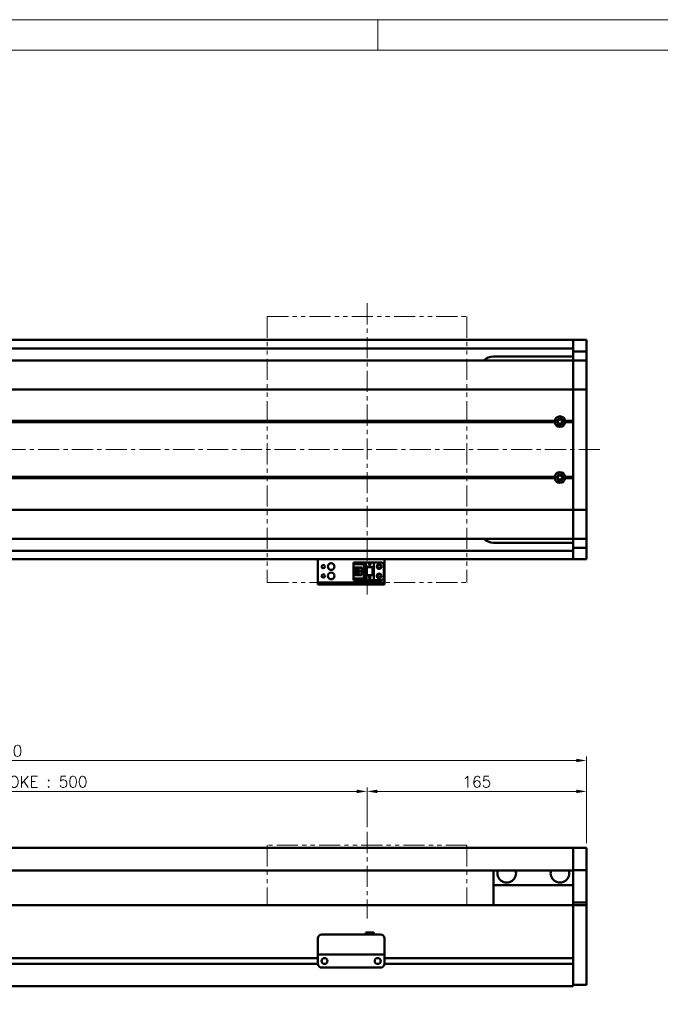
# Model space of a CAD drawing. Header units: millimetres. Extents: x 46891 to 50463, y 6223 to 9884.
# Tile 4 of 5: x 49236 to 49717, y 9144 to 9884. Entities that reach past the tile are written whole.
import ezdxf

# ---------------------------------------------------------------- set-up
doc = ezdxf.new("R2010")
doc.units = ezdxf.units.MM
doc.header["$LTSCALE"] = 0.5
doc.linetypes.add('CENTER', pattern=[50.8, 31.75, -6.35, 6.35, -6.35])
doc.linetypes.add('PHANTOM', pattern=[63.5, 31.75, -6.35, 6.35, -6.35, 6.35, -6.35])
doc.layers.get('0').update_dxf_attribs({"lineweight": 20})
doc.layers.add('1', color=1, linetype='CENTER', lineweight=13)
doc.layers.add('외형선(ISO)', color=7, linetype='Continuous', lineweight=50)
doc.styles.add('DSR TEXT', font='romans.shx', dxfattribs={"bigfont": 'whgtxt.shx'})
doc.styles.get("Standard").update_dxf_attribs({"font": 'romans.shx', "bigfont": 'whgtxt.shx'})
doc.dimstyles.new('DSR', dxfattribs={"dimscale": 2, "dimtxt": 3, "dimasz": 3, "dimexe": 0.5, "dimexo": 0.5, "dimgap": 0.5, "dimtad": 1, "dimdsep": 46, "dimtxsty": 'Standard', "dimcen": 2.5, "dimclrd": 4, "dimclre": 4, "dimclrt": 2, "dimadec": 0, "dimazin": 2, "dimtfac": 1, "dimtmove": 0, "dimatfit": 3, "dimfxl": 0, "dimlwd": -1, "dimlwe": -1, "dimarcsym": 0})

# ---------------------------------------------------------------- blocks, each defined once
blk = doc.blocks.new('A$C1C1952E1')
at = {"color": 1}
blk.add_lwpolyline([(0, 0), (420, 0), (420, 297), (0, 297)], close=True, dxfattribs=at)
at = {"color": 3}
blk.add_lwpolyline([(5, 5), (415, 5), (415, 292), (5, 292)], close=True, dxfattribs=at)
blk = doc.blocks.new('*D141')
at = {"color": 1, "linetype": 'ByBlock'}
for p, q in [((48996.92, 9277.17), (48996.92, 9307.08)), ((49496.92, 9277.17), (49496.92, 9307.08)), ((49004.72, 9304.08), (49489.12, 9304.08))]:
    blk.add_line(p, q, dxfattribs=at)
at = {"color": 1}
for points in [[(49004.72, 9305.38), (49004.72, 9302.78), (48996.92, 9304.08)], [(49489.12, 9305.38), (49489.12, 9302.78), (49496.92, 9304.08)]]:
    blk.add_solid(points, dxfattribs=at)
at = {"layer": 'Defpoints', "color": 0}
for p in [(49496.92, 9304.08), (48996.92, 9273.57), (49496.92, 9273.57)]:
    blk.add_point(p, dxfattribs=at)
at = {"color": 3, "insert": (49246.92, 9311.28), "char_height": 8.4, "attachment_point": 5, "style": 'DSR TEXT'}
blk.add_mtext('STROKE : 500', dxfattribs=at)
blk = doc.blocks.new('*D142')
at = {"color": 1, "linetype": 'ByBlock'}
for p, q in [((49496.92, 9277.17), (49496.92, 9307.08)), ((49661.92, 9265.17), (49661.92, 9307.08)), ((49504.72, 9304.08), (49654.12, 9304.08))]:
    blk.add_line(p, q, dxfattribs=at)
at = {"color": 1}
for points in [[(49504.72, 9305.38), (49504.72, 9302.78), (49496.92, 9304.08)], [(49654.12, 9305.38), (49654.12, 9302.78), (49661.92, 9304.08)]]:
    blk.add_solid(points, dxfattribs=at)
at = {"layer": 'Defpoints', "color": 0}
for p in [(49661.92, 9304.08), (49496.92, 9273.57), (49661.92, 9261.57)]:
    blk.add_point(p, dxfattribs=at)
at = {"color": 3, "insert": (49579.42, 9311.28), "char_height": 8.4, "attachment_point": 5, "style": 'DSR TEXT'}
blk.add_mtext('165', dxfattribs=at)
blk = doc.blocks.new('*D143')
at = {"color": 1, "linetype": 'ByBlock'}
for p, q in [((48791.92, 9265.17), (48791.92, 9330.33)), ((49654.12, 9327.33), (48799.72, 9327.33)), ((49661.92, 9265.17), (49661.92, 9330.33))]:
    blk.add_line(p, q, dxfattribs=at)
at = {"color": 1}
for points in [[(48799.72, 9328.63), (48799.72, 9326.03), (48791.92, 9327.33)], [(49654.12, 9328.63), (49654.12, 9326.03), (49661.92, 9327.33)]]:
    blk.add_solid(points, dxfattribs=at)
at = {"layer": 'Defpoints', "color": 0}
for p in [(48791.92, 9327.33), (48791.92, 9261.57), (49661.92, 9261.57)]:
    blk.add_point(p, dxfattribs=at)
at = {"color": 3, "insert": (49226.92, 9334.53), "char_height": 8.4, "attachment_point": 5, "style": 'DSR TEXT'}
blk.add_mtext('870', dxfattribs=at)

msp = doc.modelspace()

# ---------------------------------------------------------------- linework, layer by layer
at = {"color": 1}
msp.add_line((49504.90132, 9884.20652), (49504.90132, 9861.39152), dxfattribs=at)
at = {"color": 6, "linetype": 'PHANTOM'}
for p, q in [((49421.91565, 9661.04223), (49571.91565, 9661.04223)), ((49421.91565, 9661.04223), (49421.91565, 9461.04223)), ((49571.91565, 9661.04223), (49571.91565, 9461.04223)), ((49421.91565, 9461.04223), (49571.91565, 9461.04223)), ((49571.91565, 9263.5696), (49421.91565, 9263.5696)), ((49421.91565, 9263.5696), (49421.91565, 9218.5696)), ((49571.91565, 9263.5696), (49571.91565, 9218.5696))]:
    msp.add_line(p, q, dxfattribs=at)
at = {"layer": '1'}
for p, q in [((49496.91565, 9671.04223), (49496.91565, 9451.04223)), ((49671.91565, 9561.04223), (48781.91565, 9561.04223)), ((49496.91565, 9273.5696), (49496.91565, 9208.5696))]:
    msp.add_line(p, q, dxfattribs=at)
at = {"layer": '외형선(ISO)'}
for p, q in [((49071.91565, 9643.54223), (49651.91565, 9643.54223)), ((49651.91565, 9640.54223), (49651.91565, 9643.54223)), ((49651.91565, 9643.54223), (49661.91565, 9643.54223)), ((49651.91565, 9643.54223), (49651.91565, 9640.54223)), ((49651.91565, 9640.54223), (49651.91565, 9638.04223)), ((49651.91565, 9637.60262), (49651.91565, 9640.54223)), ((49651.91565, 9634.80259), (49651.91565, 9637.60262)), ((49661.91565, 9640.54223), (49661.91565, 9643.54223)), ((49661.91565, 9640.54223), (49661.91565, 9637.60262)), ((49661.91565, 9637.60262), (49661.91565, 9634.80259)), ((49071.91565, 9637.04223), (49651.91565, 9637.04223)), ((49591.91565, 9631.04223), (49651.91565, 9631.04223)), ((49651.91565, 9628.10888), (49651.91565, 9634.80259)), ((49651.91565, 9634.80259), (49661.91565, 9634.80259)), ((49661.91565, 9634.80259), (49661.91565, 9628.10888)), ((49651.91565, 9628.04223), (48801.91565, 9628.04223)), ((49651.91565, 9628.04223), (49651.91565, 9628.10888)), ((49651.91565, 9628.10888), (49661.91565, 9628.10888)), ((49651.91565, 9628.04223), (49651.91565, 9625.34587)), ((49651.91565, 9628.04223), (49661.91565, 9628.04223)), ((49651.91565, 9625.34587), (49651.91565, 9628.04223)), ((49651.91565, 9625.34587), (49651.91565, 9606.73775)), ((49651.91565, 9606.73775), (49651.91565, 9625.34587)), ((49661.91565, 9628.10888), (49661.91565, 9628.04223)), ((49661.91565, 9625.34587), (49661.91565, 9628.04223)), ((49661.91565, 9606.73775), (49661.91565, 9625.34587)), ((49651.91565, 9606.26963), (48801.91565, 9606.26963)), ((49651.91565, 9606.26963), (49651.91565, 9606.73775)), ((49651.91565, 9606.73775), (49651.91565, 9606.26963)), ((49651.91565, 9606.26963), (49651.91565, 9604.26963)), ((49651.91565, 9606.26963), (49661.91565, 9606.26963)), ((49651.91565, 9604.26963), (49651.91565, 9606.26963)), ((49651.91565, 9517.81482), (49651.91565, 9604.26963)), ((49651.91565, 9604.26963), (49651.91565, 9582.54223)), ((49661.91565, 9606.73775), (49661.91565, 9606.26963)), ((49661.91565, 9604.26963), (49661.91565, 9606.26963)), ((49661.91565, 9604.26963), (49661.91565, 9517.81482)), ((49638.41565, 9582.04223), (48815.41565, 9582.04223)), ((49637.94702, 9582.54223), (48815.88428, 9582.54223)), ((49637.94702, 9581.54223), (48815.88428, 9581.54223)), ((49651.91565, 9582.04223), (49645.41565, 9582.04223)), ((49651.91565, 9582.54223), (49645.88428, 9582.54223)), ((49651.91565, 9581.54223), (49645.88428, 9581.54223)), ((49651.91565, 9581.54223), (49651.91565, 9540.54223)), ((49638.41565, 9540.04223), (48815.41565, 9540.04223)), ((49637.94702, 9540.54223), (48815.88428, 9540.54223)), ((49637.94702, 9539.54223), (48815.88428, 9539.54223)), ((49651.91565, 9540.04223), (49645.41565, 9540.04223)), ((49651.91565, 9540.54223), (49645.88428, 9540.54223)), ((49651.91565, 9539.54223), (49645.88428, 9539.54223)), ((49651.91565, 9539.54223), (49651.91565, 9517.81482)), ((49651.91565, 9515.81482), (48801.91565, 9515.81482)), ((49651.91565, 9517.81482), (49651.91565, 9515.81482)), ((49651.91565, 9515.81482), (49651.91565, 9517.81482)), ((49651.91565, 9515.3467), (49651.91565, 9515.81482)), ((49651.91565, 9515.81482), (49661.91565, 9515.81482)), ((49651.91565, 9515.81482), (49651.91565, 9515.3467)), ((49651.91565, 9515.3467), (49651.91565, 9496.73858)), ((49651.91565, 9496.73858), (49651.91565, 9515.3467)), ((49661.91565, 9515.81482), (49661.91565, 9517.81482)), ((49661.91565, 9515.81482), (49661.91565, 9515.3467)), ((49661.91565, 9496.73858), (49661.91565, 9515.3467)), ((49651.91565, 9496.73858), (49651.91565, 9494.04223)), ((49651.91565, 9494.04223), (49651.91565, 9496.73858)), ((49661.91565, 9494.04223), (49661.91565, 9496.73858)), ((49651.91565, 9494.04223), (48801.91565, 9494.04223)), ((49651.91565, 9491.04223), (49591.91565, 9491.04223)), ((49651.91565, 9493.97557), (49651.91565, 9494.04223)), ((49651.91565, 9494.04223), (49661.91565, 9494.04223)), ((49651.91565, 9487.28186), (49651.91565, 9493.97557)), ((49651.91565, 9493.97557), (49661.91565, 9493.97557)), ((49661.91565, 9494.04223), (49661.91565, 9493.97557)), ((49661.91565, 9493.97557), (49661.91565, 9487.28186)), ((49071.91565, 9485.04223), (49651.91565, 9485.04223)), ((49651.91565, 9484.48183), (49651.91565, 9487.28186)), ((49651.91565, 9487.28186), (49661.91565, 9487.28186)), ((49651.91565, 9481.54223), (49651.91565, 9484.48183)), ((49651.91565, 9484.04223), (49651.91565, 9481.54223)), ((49661.91565, 9487.28186), (49661.91565, 9484.48183)), ((49661.91565, 9484.48183), (49661.91565, 9481.54223)), ((49071.91565, 9478.54223), (49651.91565, 9478.54223)), ((49459.91565, 9478.54223), (49459.91565, 9476.54225)), ((49459.91565, 9461.64225), (49459.91565, 9476.54225)), ((49486.71565, 9476.24224), (49495.91565, 9476.24224)), ((49486.71565, 9475.44224), (49486.71565, 9476.24224)), ((49495.01565, 9475.44224), (49486.71565, 9475.44224)), ((49486.71565, 9474.94224), (49486.71565, 9475.44224)), ((49486.71565, 9474.94224), (49486.71565, 9472.34224)), ((49494.51565, 9474.94224), (49486.71565, 9474.94224)), ((49495.01565, 9475.44224), (49494.51565, 9474.94224)), ((49494.51565, 9464.14224), (49494.51565, 9474.94224)), ((49495.01565, 9463.64224), (49495.01565, 9475.44224)), ((49495.91565, 9476.24226), (49495.91565, 9472.54226)), ((49495.91565, 9476.24226), (49501.91565, 9476.24226)), ((49498.31565, 9474.74226), (49498.91565, 9473.54226)), ((49498.51565, 9474.74226), (49498.31565, 9474.74226)), ((49498.51565, 9475.14226), (49498.51565, 9474.74226)), ((49499.31565, 9475.14226), (49498.51565, 9475.14226)), ((49498.91565, 9473.54226), (49499.51565, 9474.74226)), ((49499.31565, 9474.74226), (49499.31565, 9475.14226)), ((49499.51565, 9474.74226), (49499.31565, 9474.74226)), ((49501.91565, 9476.24226), (49501.91565, 9472.54226)), ((49507.41565, 9476.24223), (49501.91565, 9476.24223)), ((49509.91565, 9476.54225), (49509.91565, 9478.54223)), ((49509.91565, 9476.54225), (49509.91565, 9461.64225)), ((49651.91565, 9478.54223), (49651.91565, 9481.54223)), ((49651.91565, 9481.54223), (49651.91565, 9478.54223)), ((49651.91565, 9478.54223), (49661.91565, 9478.54223)), ((49661.91565, 9478.54223), (49661.91565, 9481.54223)), ((49486.71565, 9472.34224), (49486.71565, 9466.74224)), ((49492.91565, 9472.34224), (49486.71565, 9472.34224)), ((49488.01565, 9466.74224), (49488.01565, 9472.34224)), ((49488.51565, 9471.99224), (49488.51565, 9472.34224)), ((49488.51565, 9471.99224), (49488.51565, 9467.09224)), ((49492.91565, 9471.99224), (49488.51565, 9471.99224)), ((49488.51565, 9467.09224), (49492.91565, 9467.09224)), ((49488.51565, 9466.74224), (49488.51565, 9467.09224)), ((49491.31565, 9470.34224), (49489.47565, 9470.34224)), ((49489.47565, 9470.34224), (49489.47565, 9468.74224)), ((49489.47565, 9468.74224), (49491.31565, 9468.74224)), ((49491.31565, 9468.74224), (49491.31565, 9470.34224)), ((49492.91565, 9466.74224), (49492.91565, 9472.34224)), ((49495.91565, 9472.54226), (49501.91565, 9472.54226)), ((49495.91565, 9466.54226), (49495.91565, 9472.54224)), ((49496.41565, 9472.54224), (49495.91565, 9472.54224)), ((49496.41565, 9472.54224), (49496.71565, 9472.54224)), ((49496.41565, 9466.54226), (49496.41565, 9472.54224)), ((49496.71565, 9472.54224), (49501.11565, 9472.54224)), ((49496.71565, 9472.54224), (49496.71565, 9466.54226)), ((49501.11565, 9466.54226), (49501.11565, 9472.54224)), ((49501.11565, 9472.54224), (49501.41565, 9472.54224)), ((49501.91565, 9472.54224), (49501.41565, 9472.54224)), ((49501.41565, 9472.54224), (49501.41565, 9466.54226)), ((49501.91565, 9466.54226), (49501.91565, 9472.54224)), ((49509.41565, 9474.24223), (49509.41565, 9464.84223)), ((49459.91565, 9461.14227), (49459.91565, 9461.64225)), ((49459.91565, 9461.14227), (49459.91565, 9459.54227)), ((49462.91565, 9461.14227), (49506.91565, 9461.14227)), ((49486.71565, 9466.74224), (49486.71565, 9464.14224)), ((49486.71565, 9466.74224), (49492.91565, 9466.74224)), ((49486.71565, 9463.64224), (49486.71565, 9464.14224)), ((49486.71565, 9464.14224), (49494.51565, 9464.14224)), ((49486.71565, 9463.64224), (49495.01565, 9463.64224)), ((49486.71565, 9462.84224), (49486.71565, 9463.64224)), ((49486.71565, 9462.84224), (49495.91565, 9462.84224)), ((49486.71565, 9462.84223), (49501.91565, 9462.84223)), ((49495.01565, 9463.64224), (49494.51565, 9464.14224)), ((49495.91565, 9466.54226), (49495.91565, 9462.84226)), ((49495.91565, 9466.54226), (49501.91565, 9466.54226)), ((49495.91565, 9462.84226), (49501.91565, 9462.84226)), ((49498.31565, 9465.14226), (49498.91565, 9463.94226)), ((49498.51565, 9465.14226), (49498.31565, 9465.14226)), ((49498.51565, 9465.54226), (49498.51565, 9465.14226)), ((49499.31565, 9465.54226), (49498.51565, 9465.54226)), ((49498.91565, 9463.94226), (49499.51565, 9465.14226)), ((49499.31565, 9465.14226), (49499.31565, 9465.54226)), ((49499.51565, 9465.14226), (49499.31565, 9465.14226)), ((49501.91565, 9466.54226), (49501.91565, 9462.84226)), ((49501.91565, 9462.84226), (49501.91565, 9462.84223)), ((49507.41565, 9462.84223), (49501.91565, 9462.84223)), ((49509.91565, 9461.64225), (49509.91565, 9461.14227)), ((49509.91565, 9459.54227), (49509.91565, 9461.14227)), ((49459.91565, 9459.54225), (49459.91565, 9459.54227)), ((49459.91565, 9459.54225), (49509.91565, 9459.54225)), ((49462.91565, 9459.54227), (49506.91565, 9459.54227)), ((49651.91565, 9261.5696), (49071.91565, 9261.5696)), ((49651.91565, 9261.5696), (49651.91565, 9259.5696)), ((49651.91565, 9261.5696), (49661.91565, 9261.5696)), ((49651.91565, 9259.5696), (49651.91565, 9261.5696)), ((49661.91565, 9259.5696), (49661.91565, 9261.5696)), ((49651.91565, 9258.05688), (49651.91565, 9259.5696)), ((49651.91565, 9259.5696), (49651.91565, 9258.05688)), ((49651.91565, 9257.5579), (49651.91565, 9258.05688)), ((49651.91565, 9258.05688), (49651.91565, 9257.5579)), ((49651.91565, 9257.5579), (49651.91565, 9256.01731)), ((49651.91565, 9256.01731), (49651.91565, 9257.5579)), ((49651.91565, 9256.01731), (49651.91565, 9253.03272)), ((49651.91565, 9253.03272), (49651.91565, 9256.01731)), ((49651.91565, 9245.25527), (49651.91565, 9253.03272)), ((49651.91565, 9253.03272), (49651.91565, 9245.25527)), ((49661.91565, 9259.5696), (49661.91565, 9258.05688)), ((49661.91565, 9258.05688), (49661.91565, 9257.5579)), ((49661.91565, 9256.01731), (49661.91565, 9257.5579)), ((49661.91565, 9253.03272), (49661.91565, 9256.01731)), ((49661.91565, 9253.03272), (49661.91565, 9245.25527)), ((49651.91565, 9244.89629), (49651.91565, 9245.25527)), ((49661.91565, 9245.25527), (49661.91565, 9244.89629)), ((49651.91565, 9244.5696), (49071.91565, 9244.5696)), ((49591.91565, 9244.5696), (49591.91565, 9233.5696)), ((49651.91565, 9220.49266), (49651.91565, 9244.89629)), ((49651.91565, 9244.89629), (49661.91565, 9244.89629)), ((49661.91565, 9244.89629), (49661.91565, 9220.49266)), ((49591.91565, 9233.5696), (49651.91565, 9233.5696)), ((49591.91565, 9218.5696), (49591.91565, 9233.5696)), ((48801.91565, 9218.5696), (49651.91565, 9218.5696)), ((49651.91565, 9218.5696), (49651.91565, 9220.49266)), ((49651.91565, 9220.49266), (49661.91565, 9220.49266)), ((49651.91565, 9215.5696), (49651.91565, 9218.5696)), ((49651.91565, 9218.5696), (49651.91565, 9215.5696)), ((49651.91565, 9218.5696), (49661.91565, 9218.5696)), ((49651.91565, 9215.5696), (49651.91565, 9179.0196)), ((49651.91565, 9163.81224), (49651.91565, 9215.5696)), ((49661.91565, 9220.49266), (49661.91565, 9218.5696)), ((49661.91565, 9215.5696), (49661.91565, 9218.5696)), ((49661.91565, 9215.5696), (49661.91565, 9163.81224)), ((49459.91565, 9183.56979), (49459.91565, 9193.56979)), ((49462.91565, 9196.56979), (49506.91565, 9196.56979)), ((49495.91565, 9198.06979), (49495.91565, 9196.56979)), ((49495.91565, 9198.06979), (49501.91565, 9198.06979)), ((49501.91565, 9198.06979), (49501.91565, 9196.56979)), ((49509.91565, 9193.56979), (49509.91565, 9183.56979)), ((49055.91565, 9178.8196), (49459.91565, 9178.8196)), ((49055.91565, 9178.8196), (49459.91565, 9178.8196)), ((49459.91565, 9183.56979), (49459.91565, 9181.56979)), ((49459.91565, 9181.56976), (49459.91565, 9181.56979)), ((49459.91565, 9181.56979), (49509.91565, 9181.56979)), ((49459.91565, 9181.06976), (49459.91565, 9181.56976)), ((49459.91565, 9174.56976), (49459.91565, 9181.06976)), ((49464.88884, 9178.8196), (49464.94246, 9178.8196)), ((49504.88884, 9178.8196), (49504.94246, 9178.8196)), ((49509.91565, 9181.56979), (49509.91565, 9183.56979)), ((49509.91565, 9181.56979), (49509.91565, 9181.56976)), ((49509.91565, 9181.56976), (49509.91565, 9181.06976)), ((49509.91565, 9181.06976), (49509.91565, 9174.56976)), ((49509.91565, 9178.8196), (49651.91565, 9178.8196)), ((49055.9052, 9174.3196), (49459.9261, 9174.3196)), ((49055.9052, 9174.3196), (49459.9261, 9174.3196)), ((49462.91565, 9171.56976), (49506.91565, 9171.56976)), ((49509.9052, 9174.3196), (49651.91565, 9174.3196)), ((49651.91565, 9174.1196), (49651.91565, 9163.81224)), ((49651.91565, 9161.69092), (49651.91565, 9163.81224)), ((49651.91565, 9163.81224), (49651.91565, 9161.69092)), ((49661.91565, 9161.69092), (49661.91565, 9163.81224)), ((48801.91565, 9157.5696), (49651.91565, 9157.5696)), ((49651.91565, 9161.69092), (49651.91565, 9157.5696)), ((49651.91565, 9158.5696), (49651.91565, 9161.69092)), ((49651.91565, 9158.5696), (49661.91565, 9158.5696)), ((49661.91565, 9161.69092), (49661.91565, 9158.5696))]:
    msp.add_line(p, q, dxfattribs=at)
for centre, radius in [((49641.91565, 9582.04223), 2.25), ((49641.91565, 9582.04223), 1.621), ((49641.91565, 9540.04223), 2.25), ((49641.91565, 9540.04223), 1.621), ((49469.91565, 9473.04223), 2.5), ((49505.91565, 9473.04223), 1.75), ((49463.91565, 9473.04223), 1.2295), ((49463.91565, 9466.04223), 1.2295), ((49469.91565, 9466.04223), 2.5), ((49505.91565, 9466.04223), 1.75), ((49505.91565, 9473.04223), 1.2295), ((49505.91565, 9466.04223), 1.2295), ((49464.91565, 9176.56976), 2.25), ((49504.91565, 9176.56976), 2.25)]:
    msp.add_circle(centre, radius, dxfattribs=at)
for centre, radius, start, end in [((49591.91565, 9621.04223), 10, 90, 135.57299615), ((49641.91565, 9582.04223), 4, 7.18075578, 172.81924422), ((49641.91565, 9582.04223), 4, 187.18075578, 352.81924422), ((49641.91565, 9540.04223), 4, 7.18075578, 172.81924422), ((49641.91565, 9540.04223), 4, 187.18075589, 352.81924411), ((49591.91565, 9501.04223), 10, 224.42700414, 270), ((49507.41565, 9474.24223), 2, 0, 90), ((49507.41565, 9464.84223), 2, 270, 0), ((49601.91565, 9242.5696), 7, 163.3984504, 16.6015496), ((49641.91565, 9242.5696), 7, 163.3984504, 16.6015496), ((49462.91565, 9193.56979), 3, 90, 180), ((49506.91565, 9193.56979), 3, 0, 90), ((49462.91565, 9174.56976), 3, 180, 270), ((49506.91565, 9174.56976), 3, 270, 0)]:
    msp.add_arc(centre, radius, start, end, dxfattribs=at)
for centre, major_axis, start_param, end_param in [((49462.91565, 9461.14227), (-3, 0), 4.71238898, 6.283185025), ((49506.91565, 9461.14227), (3, 0), 0.000000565, 1.570796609), ((49462.91565, 9459.54227), (-3, 0), 4.712389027, 6.283185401), ((49506.91565, 9459.54227), (3, 0), 0, 1.570796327)]:
    msp.add_ellipse(centre, major_axis=major_axis, ratio=0.00001, start_param=start_param, end_param=end_param, dxfattribs=at)
for points in [[(49638.41565, 9582.04223), (49638.18134, 9582.27654), (49637.94702, 9582.54223)], [(49637.94702, 9581.54223), (49638.18134, 9581.80791), (49638.41565, 9582.04223)], [(49645.88428, 9582.54223), (49645.64996, 9582.27654), (49645.41565, 9582.04223)], [(49645.41565, 9582.04223), (49645.64996, 9581.80791), (49645.88428, 9581.54223)], [(49638.41565, 9540.04223), (49638.18134, 9540.27654), (49637.94702, 9540.54223)], [(49637.94702, 9539.54223), (49638.18134, 9539.80791), (49638.41565, 9540.04223)], [(49645.88428, 9540.54223), (49645.64996, 9540.27654), (49645.41565, 9540.04223)], [(49645.41565, 9540.04223), (49645.64996, 9539.80791), (49645.88428, 9539.54223)]]:
    msp.add_open_spline(points, degree=2, dxfattribs=at)

# ---------------------------------------------------------------- block references
at = {"xscale": 4.563000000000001, "yscale": 4.563000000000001, "zscale": 4.563000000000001}
msp.add_blockref('A$C1C1952E1', (48546.67132, 8528.99552), dxfattribs=at)

# ---------------------------------------------------------------- dimensions: what is measured, and where the dimension line sits
for base, p1, p2, picture, middle in [((48791.91565, 9327.32939), (49661.91565, 9261.5696), (48791.91565, 9261.5696), '*D143', (49226.91565, 9334.52939)), ((49661.91565, 9304.07631), (49496.91565, 9273.5696), (49661.91565, 9261.5696), '*D142', (49579.41565, 9311.27631))]:
    dim = msp.add_linear_dim(base=base, p1=p1, p2=p2, dimstyle='DSR', override={"dimscale": 3, "dimtxt": 2.8, "dimasz": 2.600136, "dimexe": 1, "dimexo": 1.2, "dimgap": 1, "dimdec": 4, "dimtxsty": 'DSR TEXT', "dimclrd": 1, "dimclre": 1, "dimclrt": 3, "dimtdec": 4, "dimtix": 1})
    dim.commit()
    dim.dimension.update_dxf_attribs({"geometry": picture, "text_midpoint": middle})
dim = msp.add_linear_dim(base=(49496.91565, 9304.07631), p1=(48996.91565, 9273.5696), p2=(49496.91565, 9273.5696), text='STROKE : <>', dimstyle='DSR', override={"dimscale": 3, "dimtxt": 2.8, "dimasz": 2.600136, "dimexe": 1, "dimexo": 1.2, "dimgap": 1, "dimdec": 4, "dimtxsty": 'DSR TEXT', "dimclrd": 1, "dimclre": 1, "dimclrt": 3, "dimtdec": 4, "dimtix": 1})
dim.commit()
dim.dimension.update_dxf_attribs({"geometry": '*D141', "text_midpoint": (49246.91565, 9311.27631)})

doc.saveas('drawing.dxf')
